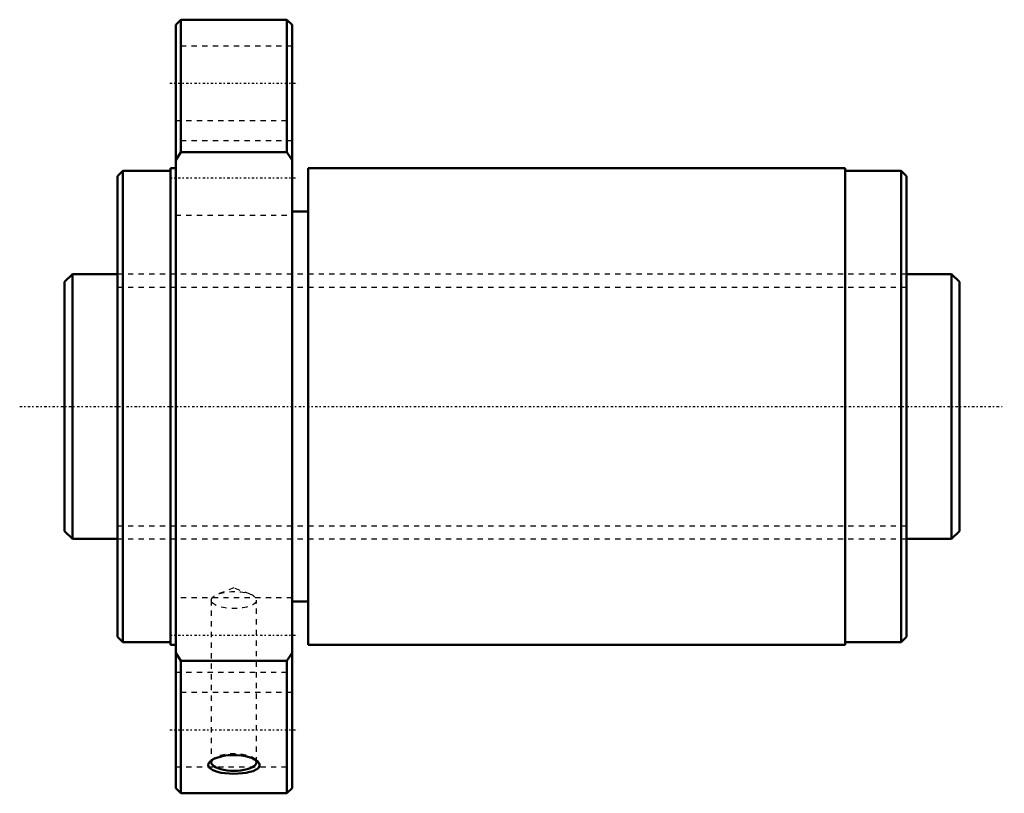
# Model space of a CAD drawing. Header units: millimetres. Extents: x -18 to 167, y -73 to 73.
import ezdxf

# ---------------------------------------------------------------- set-up
doc = ezdxf.new("R2010")
doc.units = ezdxf.units.MM
doc.linetypes.add('Center', pattern=[1.5, 0.45, -0.5, 0.05, -0.5])
doc.linetypes.add('Dashed', pattern=[2, 1, -1])
for name, color, linetype, lineweight in [('2d ConnectionPoints', 7, 'Continuous', 50), ('AM_0', 7, 'Continuous', 50), ('AM_5', 3, 'Continuous', 25), ('AM_7', 7, 'Center', 25), ('AM_9', 6, 'Dashed', 25)]:
    doc.layers.add(name, color=color, linetype=linetype, lineweight=lineweight)

# ---------------------------------------------------------------- blocks, each defined once
blk = doc.blocks.new('1_NRR000SBK5030_7_6Nut_0_in_SBK5030_7_6RRG0_169LC0_0000__0')
at = {"layer": 'AM_0'}
for p, q in [((12, 73), (11, 72)), ((32, 73), (12, 73)), ((12, 73), (12, 48)), ((33, 72), (32, 73)), ((32, 73), (32, 48)), ((11, 72), (11, -72)), ((33, 72), (33, -72)), ((12, 48), (11, 46.47)), ((32, 48), (12, 48)), ((33, 46.47), (32, 48)), ((11, 45), (10, 45)), ((10, 45), (10, -45)), ((137.4, 45), (36, 45)), ((36, 45), (36, -45)), ((137.4, 45), (137.4, -45)), ((1, 44.5), (0, 43.5)), ((0, 43.5), (0, -43.5)), ((10, 44.5), (1, 44.5)), ((1, 44.5), (1, -44.5)), ((148, 44.5), (137.4, 44.5)), ((149, 43.5), (148, 44.5)), ((148, 44.5), (148, -44.5)), ((149, 43.5), (149, -43.5)), ((36, 36.81), (33, 36.81)), ((33, -36.81), (36, -36.81)), ((0, -43.5), (1, -44.5)), ((1, -44.5), (10, -44.5)), ((137.4, -44.5), (148, -44.5)), ((148, -44.5), (149, -43.5)), ((10, -45), (11, -45)), ((11, -46.47), (12, -48)), ((32, -48), (33, -46.47)), ((36, -45), (137.4, -45)), ((12, -48), (12, -73)), ((12, -48), (32, -48)), ((32, -48), (32, -73)), ((11, -72), (12, -73)), ((32, -73), (33, -72)), ((12, -73), (32, -73))]:
    blk.add_line(p, q, dxfattribs=at)
for points in [[(17.57, -66.93), (17.77, -66.78), (18.21, -66.52), (18.76, -66.29), (19.39, -66.09), (20.12, -65.94), (20.89, -65.83), (21.72, -65.78), (22.55, -65.79), (23.38, -65.86), (24.16, -65.99), (24.89, -66.17), (25.52, -66.4), (26.04, -66.66), (26.43, -66.93)], [(18.01, -68.65), (17.36, -68.21), (17.18, -67.93), (17.14, -67.64), (17.22, -67.35), (17.43, -67.06), (17.57, -66.93)], [(26.43, -66.93), (26.45, -66.95), (26.72, -67.24), (26.85, -67.54), (26.85, -67.83), (26.71, -68.11), (26.46, -68.37), (26.08, -68.6), (25.6, -68.81), (25.02, -68.98), (24.34, -69.12), (23.61, -69.22), (22.8, -69.29), (21.98, -69.31), (21.14, -69.28), (20.33, -69.22), (19.56, -69.11), (18.87, -68.95), (18.01, -68.65)]]:
    blk.add_lwpolyline(points, dxfattribs=at)
blk.add_ellipse((22, -67.15), major_axis=(-4.28, 0), ratio=0.374607, start_param=5.975151, end_param=9.741732, dxfattribs=at)
at = {"layer": 'AM_7'}
for p, q in [((9.9, 61), (34.1, 61)), ((9.9, 43.13), (34.1, 43.13)), ((9.9, -43.13), (34.1, -43.13)), ((9.9, -61), (34.1, -61))]:
    blk.add_line(p, q, dxfattribs=at)
at = {"layer": 'AM_9'}
for p, q in [((33, 68), (11, 68)), ((11, 54), (33, 54)), ((33, 50.13), (11, 50.13)), ((11, 36.13), (33, 36.13)), ((149, 25), (0, 25)), ((0, -25), (149, -25)), ((22, -34.24), (18.94, -35.41)), ((25.06, -35.41), (22, -34.24)), ((33, -36.13), (11, -36.13)), ((17.72, -36.53), (17.72, -67.15)), ((26.28, -67.15), (26.28, -36.53)), ((11, -50.13), (33, -50.13)), ((33, -54), (11, -54)), ((18.08, -66.5), (17.58, -66.92)), ((26.42, -66.93), (25.92, -66.5)), ((11, -68), (33, -68))]:
    blk.add_line(p, q, dxfattribs=at)
blk.add_ellipse((22, -36.53), major_axis=(-4.28, 0), ratio=0.374607, dxfattribs=at)
blk.add_ellipse((22, -67.15), major_axis=(-4.28, 0), ratio=0.374607, start_param=3.458547, end_param=5.975151, dxfattribs=at)
blk = doc.blocks.new('2_NRR000SBK5030_7_60Shaft_0_in_SBK5030_7_6RRG0_169LC0_0000__0')
at = {"layer": 'AM_0'}
for p, q in [((-8.5, 25), (-10, 23.5)), ((0, 25), (-8.5, 25)), ((-8.5, 25), (-8.5, -25)), ((157.5, 25), (149, 25)), ((159, 23.5), (157.5, 25)), ((157.5, 25), (157.5, -25)), ((-10, 23.5), (-10, -23.5)), ((159, 23.5), (159, -23.5)), ((-10, -23.5), (-8.5, -25)), ((157.5, -25), (159, -23.5)), ((-8.5, -25), (0, -25)), ((149, -25), (157.5, -25))]:
    blk.add_line(p, q, dxfattribs=at)
at = {"layer": 'AM_5', "linetype": 'Dashed'}
for p, q in [((0, 22.5465), (149, 22.5465)), ((0, -22.5465), (149, -22.5465))]:
    blk.add_line(p, q, dxfattribs=at)
at = {"layer": 'AM_7'}
blk.add_line((-18.45, 0), (167.45, 0), dxfattribs=at)
at = {"layer": 'AM_9'}
for p, q in [((149, 25), (0, 25)), ((0, -25), (149, -25))]:
    blk.add_line(p, q, dxfattribs=at)

msp = doc.modelspace()

# ---------------------------------------------------------------- linework, layer by layer
at = {"layer": '2d ConnectionPoints'}
msp.add_point((0, 0), dxfattribs=at)

# ---------------------------------------------------------------- block references
for name in ['1_NRR000SBK5030_7_6Nut_0_in_SBK5030_7_6RRG0_169LC0_0000__0', '2_NRR000SBK5030_7_60Shaft_0_in_SBK5030_7_6RRG0_169LC0_0000__0']:
    msp.add_blockref(name, (0, 0))

doc.saveas('drawing.dxf')
